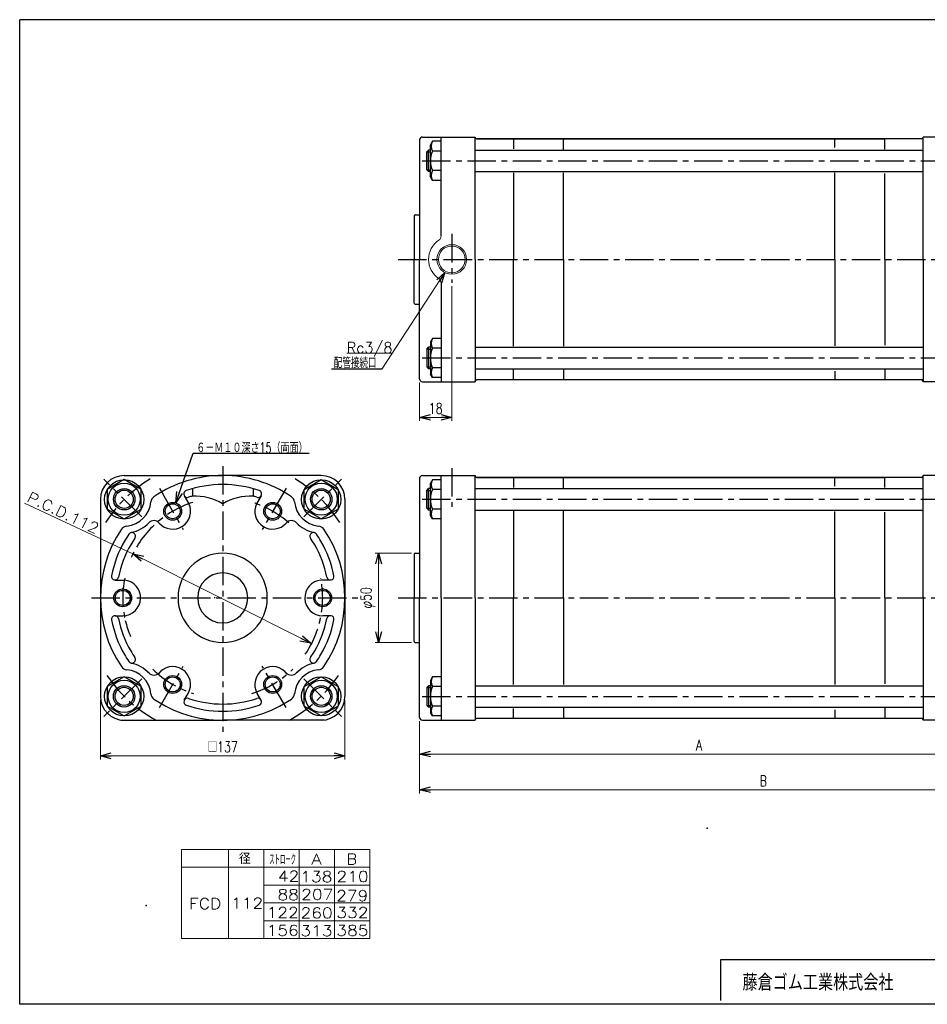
# Model space of a CAD drawing. Header units: millimetres. Extents: x -380 to 408, y -281 to 283.
# Tile 1 of 2: x -380 to 128, y -268 to 283. Entities that reach past the tile are written whole.
import ezdxf
from ezdxf.enums import TextEntityAlignment as Align

# ---------------------------------------------------------------- set-up
doc = ezdxf.new("R2010")
doc.units = ezdxf.units.MM
doc.header["$LTSCALE"] = 0.5
doc.header["$PDSIZE"] = 1
doc.linetypes.add('CENTER', pattern=[50.8, 31.75, -6.35, 6.35, -6.35])
doc.layers.add('ZUWAKU', color=7, linetype='Continuous')
doc.styles.add('FdaStyle0', font='txt.shx', dxfattribs={"width": 0.75, "bigfont": 'bigfont'})
doc.dimstyles.new('DaDimRotatedStyle', dxfattribs={"dimtxt": 6, "dimasz": 6.000004, "dimexe": 2, "dimexo": 2, "dimgap": 2, "dimtad": 3, "dimdsep": 46, "dimtxsty": 'FdaStyle0', "dimblk1": 'OPEN30', "dimblk2": 'OPEN30', "dimsah": 1, "dimcen": 0.09, "dimclrd": 4, "dimclre": 4, "dimclrt": 4, "dimadec": 0, "dimazin": 2, "dimtfac": 1, "dimtdec": 4, "dimtmove": 0, "dimatfit": 0, "dimfxl": 1, "dimarcsym": 0})

# ---------------------------------------------------------------- blocks, each defined once
blk = doc.blocks.new('_OPEN30')
at = {"color": 0, "linetype": 'ByBlock', "lineweight": -2}
for p, q in [((-1, 0.267949), (0, 0)), ((0, 0), (-1, -0.267949)), ((0, 0), (-1, 0))]:
    blk.add_line(p, q, dxfattribs=at)
blk = doc.blocks.new('DC_GROUP_Φ112_2')
at = {"color": 4, "linetype": 'Continuous', "lineweight": 25}
for p, q in [((-321.47, 25.37), (-330.97, 19.89)), ((-311.97, 19.89), (-321.47, 25.37)), ((-330.97, 19.89), (-330.97, 8.92)), ((-311.97, 8.92), (-311.97, 19.89)), ((-330.97, 8.92), (-321.47, 3.43)), ((-321.47, 3.43), (-311.97, 8.92))]:
    blk.add_line(p, q, dxfattribs=at)
for radius in [9, 6, 5.1]:
    blk.add_circle((-321.47, 14.4), radius, dxfattribs=at)
blk = doc.blocks.new('DC_GROUP_Φ112_3')
at = {"color": 4, "linetype": 'Continuous', "lineweight": 25}
for p, q in [((-220.61, 19.89), (-211.11, 25.37)), ((-211.11, 25.37), (-201.61, 19.89)), ((-220.61, 8.92), (-220.61, 19.89)), ((-201.61, 19.89), (-201.61, 8.92)), ((-211.11, 3.43), (-220.61, 8.92)), ((-201.61, 8.92), (-211.11, 3.43))]:
    blk.add_line(p, q, dxfattribs=at)
for radius in [9, 6, 5.1]:
    blk.add_circle((-211.11, 14.4), radius, dxfattribs=at)
blk = doc.blocks.new('DC_GROUP_Φ112_4')
at = {"color": 4, "linetype": 'Continuous', "lineweight": 25}
for p, q in [((-148.83, 25.33), (-149.96, 23.36)), ((-149.96, 5.36), (-149.96, 23.36)), ((-143.96, 25.33), (-148.83, 25.33)), ((-143.96, 19.84), (-148.83, 19.84)), ((-143.96, 8.87), (-148.83, 8.87)), ((-148.83, 3.39), (-149.96, 5.36)), ((-143.96, 3.39), (-148.83, 3.39))]:
    blk.add_line(p, q, dxfattribs=at)
for centre, radius, start, end in [((-144.08, 22.59), 5.48, 150, 210), ((-136.17, 14.36), 13.8, 156.5735, 203.4265), ((-144.08, 6.13), 5.48, 150, 210)]:
    blk.add_arc(centre, radius, start, end, dxfattribs=at)
blk = doc.blocks.new('DC_GROUP_Φ112_6')
at = {"color": 4, "linetype": 'Continuous', "lineweight": 25}
for p, q in [((-148.83, 104.5), (-149.96, 102.53)), ((-149.96, 102.53), (-149.96, 84.53)), ((-143.96, 104.5), (-148.83, 104.5)), ((-143.96, 99.01), (-148.83, 99.01)), ((-148.83, 82.56), (-149.96, 84.53)), ((-143.96, 88.04), (-148.83, 88.04)), ((-143.96, 82.56), (-148.83, 82.56))]:
    blk.add_line(p, q, dxfattribs=at)
for centre, radius, start, end in [((-144.08, 101.76), 5.48, 150, 210), ((-136.17, 93.53), 13.8, 156.5735, 203.4265), ((-144.08, 85.3), 5.48, 150, 210)]:
    blk.add_arc(centre, radius, start, end, dxfattribs=at)
blk = doc.blocks.new('DC_GROUP_Φ112_8')
at = {"color": 4, "linetype": 'Continuous', "lineweight": 25}
for p, q in [((-148.83, 214.9), (-149.96, 212.93)), ((-149.96, 194.93), (-149.96, 212.93)), ((-143.96, 214.9), (-148.83, 214.9)), ((-143.96, 209.41), (-148.83, 209.41)), ((-148.83, 192.96), (-149.96, 194.93)), ((-143.96, 198.44), (-148.83, 198.44)), ((-143.96, 192.96), (-148.83, 192.96))]:
    blk.add_line(p, q, dxfattribs=at)
for centre, radius, start, end in [((-144.08, 212.16), 5.48, 150, 210), ((-136.17, 203.93), 13.8, 156.5735, 203.4265), ((-144.08, 195.7), 5.48, 150, 210)]:
    blk.add_arc(centre, radius, start, end, dxfattribs=at)
blk = doc.blocks.new('*D10')
at = {"color": 4, "linetype": 'Continuous', "lineweight": 13}
for p, q in [((-160.46, -15.84), (-180.96, -15.84)), ((-178.96, -65.84), (-178.96, -15.84)), ((-160.46, -65.84), (-180.96, -65.84))]:
    blk.add_line(p, q, dxfattribs=at)
at = {"color": 4, "xscale": 6.000005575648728, "yscale": 5.999978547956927}
for p, rotation in [((-178.96, -15.84), 90), ((-178.96, -65.84), 270)]:
    blk.add_blockref('_OPEN30', p, dxfattribs=dict(at, rotation=rotation))
at = {"color": 4, "insert": (-180.96, -40.84), "char_height": 6, "width": 25.5, "attachment_point": 8, "rotation": 90, "style": 'FdaStyle0'}
blk.add_mtext('\\T1.00;φ50', dxfattribs=at)
blk = doc.blocks.new('*D17')
at = {"color": 4, "linetype": 'Continuous', "lineweight": 13}
for p, q in [((-137.96, 133.68), (-137.96, 58.23)), ((-155.96, 79.73), (-155.96, 58.23)), ((-155.96, 60.23), (-137.96, 60.23))]:
    blk.add_line(p, q, dxfattribs=at)
at = {"color": 4, "xscale": 6.000005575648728, "yscale": 5.999978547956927}
for p, rotation in [((-155.96, 60.23), 180), ((-137.96, 60.23), 360)]:
    blk.add_blockref('_OPEN30', p, dxfattribs=dict(at, rotation=rotation))
at = {"color": 4, "insert": (-146.96, 62.23), "char_height": 6, "width": 19.5, "attachment_point": 8, "style": 'FdaStyle0'}
blk.add_mtext('\\T1.00;18', dxfattribs=at)
blk = doc.blocks.new('DC_GROUP_Φ112_14')
at = {"color": 4, "linetype": 'Continuous', "lineweight": 13}
for p, q in [((-141.77, 141.36), (-177.14, 87.22)), ((-171.22, 96.29), (-196.82, 96.29))]:
    blk.add_line(p, q, dxfattribs=at)
at = {"color": 4, "xscale": 6.000005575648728, "yscale": 5.999978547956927, "rotation": 56.84346816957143}
blk.add_blockref('_OPEN30', (-141.77, 141.36), dxfattribs=at)
at = {"color": 4, "style": 'FdaStyle0', "width": 0.810127}
blk.add_text('Rc3/8', height=6, dxfattribs=at).set_placement((-196.82, 96.29), (-171.22, 96.29), align=Align.FIT)
blk = doc.blocks.new('DC_GROUP_Φ112_16')
at = {"color": 4, "linetype": 'Continuous', "lineweight": 25}
for p, q in [((-148.83, -85.07), (-149.96, -87.04)), ((-149.96, -87.04), (-149.96, -105.04)), ((-143.96, -85.07), (-148.83, -85.07)), ((-143.96, -90.56), (-148.83, -90.56)), ((-143.96, -101.53), (-148.83, -101.53)), ((-148.83, -107.01), (-149.96, -105.04)), ((-143.96, -107.01), (-148.83, -107.01))]:
    blk.add_line(p, q, dxfattribs=at)
for centre, radius, start, end in [((-144.08, -87.81), 5.48, 150, 210), ((-136.17, -96.04), 13.8, 156.5735, 203.4265), ((-144.08, -104.27), 5.48, 150, 210)]:
    blk.add_arc(centre, radius, start, end, dxfattribs=at)
blk = doc.blocks.new('DC_GROUP_Φ112_18')
at = {"color": 4, "linetype": 'Continuous', "lineweight": 25}
for p, q in [((-321.49, -85.06), (-330.99, -90.54)), ((-311.99, -90.54), (-321.49, -85.06)), ((-330.99, -90.54), (-330.99, -101.51)), ((-311.99, -101.51), (-311.99, -90.54)), ((-330.99, -101.51), (-321.49, -107)), ((-321.49, -107), (-311.99, -101.51))]:
    blk.add_line(p, q, dxfattribs=at)
for radius in [9, 6, 5.1]:
    blk.add_circle((-321.49, -96.03), radius, dxfattribs=at)
blk = doc.blocks.new('DC_GROUP_Φ112_19')
at = {"color": 4, "linetype": 'Continuous', "lineweight": 25}
for p, q in [((-220.59, -90.54), (-211.09, -85.06)), ((-211.09, -85.06), (-201.59, -90.54)), ((-220.59, -101.51), (-220.59, -90.54)), ((-201.59, -90.54), (-201.59, -101.51)), ((-211.09, -107), (-220.59, -101.51)), ((-201.59, -101.51), (-211.09, -107))]:
    blk.add_line(p, q, dxfattribs=at)
for radius in [9, 6, 5.1]:
    blk.add_circle((-211.09, -96.03), radius, dxfattribs=at)
blk = doc.blocks.new('*D24')
at = {"color": 4, "linetype": 'Continuous', "lineweight": 13}
for p, q in [((-334.79, -97.99), (-334.79, -131.34)), ((-197.79, -97.99), (-197.79, -131.34)), ((-334.79, -129.34), (-197.79, -129.34))]:
    blk.add_line(p, q, dxfattribs=at)
at = {"color": 4, "xscale": 6.000005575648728, "yscale": 5.999978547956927}
for p, rotation in [((-334.79, -129.34), 180), ((-197.79, -129.34), 360)]:
    blk.add_blockref('_OPEN30', p, dxfattribs=dict(at, rotation=rotation))
at = {"color": 4, "insert": (-266.29, -127.34), "char_height": 6, "width": 31.5, "attachment_point": 8, "style": 'FdaStyle0'}
blk.add_mtext('\\T1.00;□137', dxfattribs=at)
blk = doc.blocks.new('*D26')
at = {"color": 4, "linetype": 'Continuous', "lineweight": 13}
for p, q in [((-155.96, -109.84), (-155.96, -130.34)), ((157.04, -109.84), (157.04, -130.34)), ((-155.96, -128.34), (157.04, -128.34))]:
    blk.add_line(p, q, dxfattribs=at)
at = {"color": 4, "xscale": 6.000005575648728, "yscale": 5.999978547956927}
for p, rotation in [((-155.96, -128.34), 180), ((157.04, -128.34), 360)]:
    blk.add_blockref('_OPEN30', p, dxfattribs=dict(at, rotation=rotation))
at = {"color": 4, "insert": (0.54, -126.34), "char_height": 6, "width": 15, "attachment_point": 8, "style": 'FdaStyle0'}
blk.add_mtext('\\T1.00;A', dxfattribs=at)
blk = doc.blocks.new('*D28')
at = {"color": 4, "linetype": 'Continuous', "lineweight": 13}
for p, q in [((229.04, -51.84), (229.04, -150.34)), ((-155.96, -109.84), (-155.96, -150.34)), ((-155.96, -148.34), (229.04, -148.34))]:
    blk.add_line(p, q, dxfattribs=at)
at = {"color": 4, "xscale": 6.000005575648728, "yscale": 5.999978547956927}
for p, rotation in [((-155.96, -148.34), 180), ((229.04, -148.34), 360)]:
    blk.add_blockref('_OPEN30', p, dxfattribs=dict(at, rotation=rotation))
at = {"color": 4, "insert": (36.54, -146.34), "char_height": 6, "width": 13.5, "attachment_point": 8, "style": 'FdaStyle0'}
blk.add_mtext('\\T1.00;B', dxfattribs=at)

msp = doc.modelspace()

# ---------------------------------------------------------------- linework, layer by layer
at = {"color": 4, "linetype": 'Continuous', "lineweight": 25}
for p, q in [((-155.964, 215.729), (-155.964, 173.729)), ((-155.964, 215.729), (-155.964, 148.729)), ((-154.464, 217.229), (-124.808, 217.229)), ((-154.464, 217.229), (-124.808, 217.229)), ((-143.964, 161.957), (-143.964, 217.229)), ((-124.964, 148.729), (-124.964, 217.229)), ((-123.964, 216.229), (104.536, 216.229)), ((87.73, 216.229), (-123.964, 216.229)), ((-103.464, 216.229), (-103.464, 210.629)), ((-75.464, 210.345), (-75.464, 216.229)), ((76.536, 211.359), (76.536, 216.229)), ((126.036, 216.229), (79.667, 216.229)), ((125.036, 216.229), (104.536, 216.229)), ((104.536, 210.458), (104.536, 216.229)), ((155.536, 217.229), (126.036, 217.229)), ((155.536, 217.229), (126.036, 217.229)), ((126.036, 148.729), (126.036, 217.229)), ((-151.964, 208.929), (-150.964, 209.929)), ((-149.964, 209.929), (-150.964, 209.929)), ((-150.964, 197.929), (-150.964, 209.929)), ((-124.964, 209.929), (126.036, 209.929)), ((-151.964, 198.929), (-151.964, 208.929)), ((-151.964, 208.929), (-149.964, 208.929)), ((-151.964, 198.929), (-150.964, 197.929)), ((-151.964, 198.929), (-149.964, 198.929)), ((-149.964, 197.929), (-150.964, 197.929)), ((-124.964, 197.929), (126.036, 197.929)), ((-103.464, 197.304), (-103.464, 148.729)), ((-75.464, 148.729), (-75.464, 197.272)), ((76.536, 148.729), (76.536, 197.172)), ((104.536, 148.729), (104.536, 196.816)), ((-158.964, 173.229), (-158.964, 148.729)), ((-158.964, 173.229), (-158.964, 148.729)), ((-158.464, 173.729), (-155.964, 173.729)), ((-158.464, 173.729), (-155.964, 173.729)), ((-158.964, 124.229), (-158.964, 148.729)), ((-155.964, 81.729), (-155.964, 148.729)), ((-124.964, 148.729), (-124.964, 80.229)), ((-103.464, 100.153), (-103.464, 148.729)), ((-75.464, 148.729), (-75.464, 100.185)), ((76.536, 148.729), (76.536, 100.286)), ((104.536, 148.729), (104.536, 100.641)), ((126.036, 148.729), (126.036, 80.229)), ((-143.964, 135.5), (-143.964, 80.229)), ((-158.464, 123.729), (-155.964, 123.729)), ((-151.964, 98.529), (-150.964, 99.529)), ((-149.964, 99.529), (-150.964, 99.529)), ((-150.964, 99.529), (-150.964, 87.529)), ((-124.964, 99.529), (126.036, 99.529)), ((-151.964, 98.529), (-151.964, 88.529)), ((-151.964, 98.529), (-149.964, 98.529)), ((-151.964, 88.529), (-150.964, 87.529)), ((-151.964, 88.529), (-149.964, 88.529)), ((-177.144, 87.219), (-205.426, 87.219)), ((-149.964, 87.529), (-150.964, 87.529)), ((-124.964, 87.529), (126.036, 87.529)), ((-103.464, 81.229), (-103.464, 86.828)), ((-75.464, 87.112), (-75.464, 81.229)), ((76.536, 86.098), (76.536, 81.229)), ((104.536, 86.999), (104.536, 81.229)), ((-154.464, 80.229), (-124.808, 80.229)), ((87.73, 81.229), (-123.964, 81.229)), ((126.036, 81.229), (79.667, 81.229)), ((155.536, 80.229), (126.036, 80.229)), ((-292.542, 12.473), (-282.813, 40.138)), ((-282.813, 40.138), (-217.786, 40.138)), ((-321.491, 27.66), (-266.291, 27.66)), ((-211.091, 27.66), (-266.291, 27.66)), ((-154.464, 27.66), (-124.808, 27.66)), ((-154.464, 27.66), (-124.808, 27.66)), ((-143.964, -40.84), (-143.964, 27.66)), ((-124.964, -40.84), (-124.964, 27.66)), ((155.536, 27.66), (126.036, 27.66)), ((155.536, 27.66), (126.036, 27.66)), ((126.036, -40.84), (126.036, 27.66)), ((-155.964, 26.76), (-155.964, -15.84)), ((-155.964, 26.16), (-155.964, -40.84)), ((-123.964, 26.66), (104.536, 26.66)), ((87.73, 26.66), (-123.964, 26.66)), ((-103.464, 26.66), (-103.464, 21.06)), ((-75.464, 20.776), (-75.464, 26.66)), ((76.536, 21.79), (76.536, 26.66)), ((126.036, 26.66), (79.667, 26.66)), ((125.036, 26.66), (104.536, 26.66)), ((104.536, 20.889), (104.536, 26.66)), ((-283.291, 20.342), (-283.291, 16.119)), ((-249.291, 20.342), (-249.291, 16.119)), ((-151.964, 19.36), (-150.964, 20.36)), ((-151.964, 9.36), (-151.964, 19.36)), ((-151.964, 19.36), (-149.964, 19.36)), ((-149.964, 20.36), (-150.964, 20.36)), ((-150.964, 8.36), (-150.964, 20.36)), ((-124.964, 20.36), (126.036, 20.36)), ((-334.791, 14.36), (-334.791, -95.995)), ((-287.789, 16.397), (-285.184, 11.884)), ((-244.792, 16.397), (-247.397, 11.884)), ((-197.791, 14.36), (-197.791, -95.995)), ((-151.964, 9.36), (-150.964, 8.36)), ((-151.964, 9.36), (-149.964, 9.36)), ((-149.964, 8.36), (-150.964, 8.36)), ((-124.964, 8.36), (126.036, 8.36)), ((-103.464, 7.735), (-103.464, -40.84)), ((-75.464, -40.84), (-75.464, 7.703)), ((76.536, -40.84), (76.536, 7.603)), ((104.536, -40.84), (104.536, 7.247)), ((-158.964, -16.34), (-158.964, -40.84)), ((-158.964, -16.34), (-158.964, -40.84)), ((-158.464, -15.84), (-155.964, -15.84)), ((-158.464, -15.84), (-155.964, -15.84)), ((-326.609, -30.84), (-321.398, -30.84)), ((-205.973, -30.84), (-211.184, -30.84)), ((-158.964, -65.34), (-158.964, -40.84)), ((-155.964, -107.84), (-155.964, -40.84)), ((-143.964, -40.84), (-143.964, -109.34)), ((-124.964, -40.84), (-124.964, -109.34)), ((-103.464, -89.416), (-103.464, -40.84)), ((-75.464, -40.84), (-75.464, -89.384)), ((76.536, -40.84), (76.536, -89.283)), ((104.536, -40.84), (104.536, -88.928)), ((126.036, -40.84), (126.036, -109.34)), ((-326.609, -50.84), (-322.291, -50.84)), ((-205.973, -50.84), (-210.291, -50.84)), ((-158.464, -65.84), (-155.964, -65.84)), ((-151.964, -91.04), (-150.964, -90.04)), ((-151.964, -91.04), (-151.964, -101.04)), ((-151.964, -91.04), (-149.964, -91.04)), ((-149.964, -90.04), (-150.964, -90.04)), ((-150.964, -90.04), (-150.964, -102.04)), ((-124.964, -90.04), (126.036, -90.04)), ((-287.789, -98.077), (-285.631, -94.338)), ((-244.792, -98.077), (-246.951, -94.338)), ((-151.964, -101.04), (-150.964, -102.04)), ((-151.964, -101.04), (-149.964, -101.04)), ((-149.964, -102.04), (-150.964, -102.04)), ((-124.964, -102.04), (126.036, -102.04)), ((-103.464, -108.34), (-103.464, -102.741)), ((-75.464, -102.457), (-75.464, -108.34)), ((76.536, -103.471), (76.536, -108.34)), ((104.536, -102.57), (104.536, -108.34)), ((-323.375, -109.34), (-266.291, -109.34)), ((-209.207, -109.34), (-266.291, -109.34)), ((-154.464, -109.34), (-124.808, -109.34)), ((87.73, -108.34), (-123.964, -108.34)), ((126.036, -108.34), (79.667, -108.34)), ((155.536, -109.34), (126.036, -109.34))]:
    msp.add_line(p, q, dxfattribs=at)
at = {"color": 4, "linetype": 'CENTER', "lineweight": 25}
for p, q in [((-154.625, 203.929), (157.036, 203.929)), ((-137.964, 162.965), (-137.964, 135.681)), ((-167.921, 148.729), (232.075, 148.729)), ((-154.625, 93.529), (157.036, 93.529)), ((-266.291, 32.879), (-266.291, -115.883)), ((-137.964, 31.862), (-137.964, 10.222)), ((-311.664, 4.533), (-332.809, 25.678)), ((-311.664, 4.533), (-332.809, 25.678)), ((-220.917, 4.533), (-199.772, 25.678)), ((-220.917, 4.533), (-199.772, 25.678)), ((-301.777, 20.623), (-288.404, -2.539)), ((-230.805, 20.623), (-244.178, -2.539)), ((-154.625, 14.36), (157.036, 14.36)), ((-339.744, -40.84), (-188.468, -40.84)), ((-270.503, -40.84), (-271.134, -40.84)), ((-262.079, -40.84), (-261.447, -40.84)), ((-167.921, -40.84), (232.075, -40.84)), ((-301.777, -102.304), (-288.404, -79.141)), ((-230.805, -102.304), (-244.178, -79.141)), ((-311.664, -86.214), (-332.809, -107.359)), ((-220.917, -86.214), (-199.772, -107.359)), ((-154.625, -96.04), (157.036, -96.04))]:
    msp.add_line(p, q, dxfattribs=at)
at = {"color": 4, "linetype": 'Continuous', "lineweight": 13}
for p, q in [((-316.589, -16.221), (-377.283, 12.155)), ((-216.958, -66.297), (-316.589, -16.221)), ((-289.439, -181.703), (-183.829, -181.703)), ((-289.439, -181.703), (-289.439, -231.703)), ((-263.02, -181.703), (-263.02, -231.703)), ((-243.222, -181.703), (-243.222, -231.703)), ((-223.424, -181.703), (-223.424, -231.703)), ((-203.627, -181.703), (-203.627, -231.703)), ((-183.829, -181.703), (-183.829, -231.703)), ((-289.439, -191.703), (-183.829, -191.703)), ((-243.222, -201.703), (-183.829, -201.703)), ((-243.175, -211.703), (-183.829, -211.703)), ((-243.222, -221.703), (-183.829, -221.703)), ((-289.439, -231.703), (-183.829, -231.703))]:
    msp.add_line(p, q, dxfattribs=at)
for radius in [8.296, 7.496]:
    msp.add_circle((-137.964, 148.729), radius, dxfattribs=at)
at = {"color": 4, "linetype": 'Continuous', "lineweight": 25}
for centre, radius in [((-321.445, 14.314), 11), ((-321.445, 14.314), 11), ((-211.136, 14.314), 11), ((-211.136, 14.314), 11), ((-294.291, 7.657), 5), ((-294.291, 7.657), 4.2), ((-238.291, 7.657), 5), ((-238.291, 7.657), 4.2), ((-322.291, -40.84), 5), ((-322.291, -40.84), 4.2), ((-210.291, -40.84), 5), ((-210.291, -40.84), 4.2), ((-321.445, -95.995), 11), ((-294.291, -89.338), 5), ((-294.291, -89.338), 4.2), ((-238.291, -89.338), 5), ((-238.291, -89.338), 4.2), ((-211.136, -95.995), 11)]:
    msp.add_circle(centre, radius, dxfattribs=at)
for centre, radius, start, end in [((-154.464, 215.729), 1.5, 90, 180), ((-154.464, 215.729), 1.5, 90, 180), ((-123.964, 217.229), 1, 180, 270), ((-123.964, 217.229), 1, 180, 270), ((125.036, 217.229), 1, 270, 0), ((125.036, 217.229), 1, 270, 0), ((-158.464, 173.229), 0.5, 90, 180), ((-158.464, 173.229), 0.5, 90, 180), ((-158.464, 124.229), 0.5, 180, 270), ((-154.464, 81.729), 1.5, 180, 270), ((-123.964, 80.229), 1, 90, 180), ((125.036, 80.229), 1, 360, 90), ((-321.491, 14.36), 13.3, 90, 180), ((-321.491, 14.36), 13.3, 90, 180), ((-266.291, -40.84), 68.5, 90, 124.18408), ((-266.291, -40.84), 68.5, 55.81592, 90), ((-211.091, 14.36), 13.3, 0, 90), ((-211.091, 14.36), 13.3, 0, 90), ((-154.464, 26.16), 1.5, 90, 180), ((-154.464, 26.16), 1.5, 90, 180), ((-123.964, 27.66), 1, 180, 270), ((-123.964, 27.66), 1, 180, 270), ((125.036, 27.66), 1, 270, 0), ((125.036, 27.66), 1, 270, 0), ((-266.291, -40.84), 63.5, 90, 108.74815), ((-266.291, -40.84), 63.5, 71.25185, 90), ((-286.057, 17.397), 2, 108.74815, 288.74815), ((-246.524, 17.397), 2, 251.25185, 71.25185), ((-321.445, 14.314), 15, 275.42878, 354.57122), ((-321.445, 14.314), 15, 275.42878, 354.57122), ((-321.445, 14.314), 15, 275.42878, 354.57122), ((-321.445, 14.314), 15, 275.42878, 354.57122), ((-302.53, 12.516), 4, 124.18408, 174.57122), ((-302.53, 12.516), 4, 124.18408, 174.57122), ((-302.53, 12.516), 4, 124.18408, 174.57122), ((-302.53, 12.516), 4, 124.18408, 174.57122), ((-294.291, 7.657), 10, 221.25626, 24.87748), ((-266.291, -40.84), 59.5, 106.61815, 108.74815), ((-281.805, -13.844), 30, 59.03239, 92.83788), ((-250.776, -13.844), 30, 87.16212, 120.96761), ((-266.291, -40.84), 59.5, 71.25185, 73.38185), ((-238.291, 7.657), 10, 155.12252, 318.74374), ((-230.051, 12.516), 4, 5.42878, 55.81592), ((-230.051, 12.516), 4, 5.42878, 55.81592), ((-230.051, 12.516), 4, 5.42878, 55.81592), ((-230.051, 12.516), 4, 5.42878, 55.81592), ((-211.136, 14.314), 15, 185.42878, 264.57122), ((-211.136, 14.314), 15, 185.42878, 264.57122), ((-211.136, 14.314), 15, 185.42878, 264.57122), ((-211.136, 14.314), 15, 185.42878, 264.57122), ((-321.445, 14.314), 19, 281.84827, 317.06484), ((-321.445, 14.314), 19, 314.39294, 315.60706), ((-304.816, -1.575), 4, 41.25626, 136.30482), ((-227.766, -1.575), 4, 43.69518, 138.74374), ((-211.136, 14.314), 19, 222.93516, 258.15173), ((-211.136, 14.314), 19, 224.39294, 225.60706), ((-266.291, -40.84), 68.5, 145.81592, 214.18408), ((-319.648, -4.601), 4, 95.42878, 145.81592), ((-319.648, -4.601), 4, 95.42878, 145.81592), ((-319.648, -4.601), 4, 95.42878, 145.81592), ((-319.648, -4.601), 4, 95.42878, 145.81592), ((-266.291, -40.84), 63.5, 145.76213, 150), ((-317.133, -6.239), 2, 325.76213, 145.76213), ((-215.448, -6.239), 2, 34.23787, 214.23787), ((-266.291, -40.84), 63.5, 30, 34.23787), ((-212.934, -4.601), 4, 34.18408, 84.57122), ((-212.934, -4.601), 4, 34.18408, 84.57122), ((-212.934, -4.601), 4, 34.18408, 84.57122), ((-212.934, -4.601), 4, 34.18408, 84.57122), ((-266.291, -40.84), 68.5, 325.81592, 34.18408), ((-266.291, -40.84), 63.5, 150, 168.74815), ((-266.291, -40.84), 59.5, 145.76213, 150), ((-266.291, -40.84), 59.5, 30, 34.23787), ((-266.291, -40.84), 63.5, 11.25185, 30), ((-266.291, -40.84), 59.5, 150, 168.74815), ((-266.291, -40.84), 25, 90, 270), ((-266.291, -40.84), 25, 270, 90), ((-266.291, -40.84), 59.5, 11.25185, 30), ((-158.464, -16.34), 0.5, 90, 180), ((-158.464, -16.34), 0.5, 90, 180), ((-266.291, -40.84), 14, 90, 270), ((-266.291, -40.84), 14, 270, 90), ((-326.609, -28.84), 2, 168.74815, 348.74815), ((-322.291, -40.84), 10, 270, 84.87748), ((-210.291, -40.84), 10, 95.12252, 270), ((-205.973, -28.84), 2, 191.25185, 11.25185), ((-326.609, -52.84), 2, 11.25185, 191.25185), ((-266.291, -40.84), 63.5, 191.25185, 210), ((-266.291, -40.84), 59.5, 191.25185, 210), ((-266.291, -40.84), 56, 193.00703, 202.80166), ((-266.291, -40.84), 59.5, 330, 348.74815), ((-266.291, -40.84), 63.5, 330, 348.74815), ((-205.973, -52.84), 2, 348.74815, 168.74815), ((-158.464, -65.34), 0.5, 180, 270), ((-266.291, -40.84), 59.5, 210, 214.23787), ((-266.291, -40.84), 59.5, 325.76213, 330), ((-266.291, -40.84), 63.5, 210, 214.18408), ((-317.133, -75.442), 2, 214.23787, 34.23787), ((-215.448, -75.442), 2, 145.76213, 325.76213), ((-266.291, -40.84), 63.5, 325.81592, 330), ((-319.648, -77.08), 4, 214.18408, 264.57122), ((-319.648, -77.08), 4, 214.18408, 264.57122), ((-319.648, -77.08), 4, 214.18408, 264.57122), ((-319.648, -77.08), 4, 214.18408, 264.57122), ((-319.648, -77.08), 4, 214.18408, 264.57122), ((-321.445, -95.995), 15, 5.42878, 84.57122), ((-321.445, -95.995), 15, 5.42878, 84.57122), ((-321.445, -95.995), 15, 5.42878, 84.57122), ((-321.445, -95.995), 15, 5.42878, 84.57122), ((-321.445, -95.995), 15, 5.42878, 84.57122), ((-321.445, -95.995), 19, 42.93516, 78.15173), ((-321.445, -95.995), 19, 44.39294, 45.60706), ((-294.291, -89.338), 10, 330, 144.87748), ((-238.291, -89.338), 10, 35.12252, 210), ((-211.136, -95.995), 15, 95.42878, 174.57122), ((-211.136, -95.995), 15, 95.42878, 174.57122), ((-211.136, -95.995), 15, 95.42878, 174.57122), ((-211.136, -95.995), 15, 95.42878, 174.57122), ((-211.136, -95.995), 15, 95.42878, 174.57122), ((-211.136, -95.995), 19, 101.84827, 137.06484), ((-211.136, -95.995), 19, 134.39294, 135.60706), ((-212.934, -77.08), 4, 275.42878, 325.81592), ((-212.934, -77.08), 4, 275.42878, 325.81592), ((-212.934, -77.08), 4, 275.42878, 325.81592), ((-212.934, -77.08), 4, 275.42878, 325.81592), ((-212.934, -77.08), 4, 275.42878, 325.81592), ((-304.816, -80.106), 4, 223.69518, 318.74374), ((-227.766, -80.106), 4, 221.25626, 316.30482), ((-321.491, -96.04), 13.3, 180, 270), ((-302.53, -94.197), 4, 185.42878, 235.81592), ((-302.53, -94.197), 4, 185.42878, 235.81592), ((-302.53, -94.197), 4, 185.42878, 235.81592), ((-302.53, -94.197), 4, 185.42878, 235.81592), ((-302.53, -94.197), 4, 185.42878, 235.81592), ((-266.291, -40.84), 68.5, 235.81592, 270), ((-286.057, -99.077), 2, 71.25185, 251.25185), ((-266.291, -40.84), 59.5, 251.25185, 270), ((-266.291, -40.84), 59.5, 270, 288.74815), ((-266.291, -40.84), 68.5, 270, 304.18408), ((-246.524, -99.077), 2, 288.74815, 108.74815), ((-230.051, -94.197), 4, 304.18408, 354.57122), ((-230.051, -94.197), 4, 304.18408, 354.57122), ((-230.051, -94.197), 4, 304.18408, 354.57122), ((-230.051, -94.197), 4, 304.18408, 354.57122), ((-230.051, -94.197), 4, 304.18408, 354.57122), ((-211.091, -96.04), 13.3, 270, 0), ((-266.291, -40.84), 63.5, 251.25185, 270), ((-266.291, -40.84), 63.5, 270, 288.74815), ((-154.464, -107.84), 1.5, 180, 270), ((-123.964, -109.34), 1, 90, 180), ((125.036, -109.34), 1, 360, 90)]:
    msp.add_arc(centre, radius, start, end, dxfattribs=at)
at = {"color": 4, "linetype": 'Continuous', "lineweight": 13}
for centre, radius, start, end in [((-146.964, 161.957), 3, 304.22887, 0), ((-137.964, 148.729), 13, 124.22887, 235.77113), ((-146.964, 135.5), 3, 0, 55.77113)]:
    msp.add_arc(centre, radius, start, end, dxfattribs=at)
at = {"color": 4, "linetype": 'CENTER', "lineweight": 25}
for radius, start, end in [(78, 121.36667, 147.22715), (78, 32.77285, 58.63333), (56, 107.37533, 158.65419), (56, 48.54741, 72.62467), (56, 168.66866, 192.73357), (56, 325.73338, 11.33134), (56, 225.54553, 253.05706), (56, 286.94294, 314.45447), (78, 213.80984, 241.4266), (78, 298.5734, 326.19016)]:
    msp.add_arc((-266.291, -40.84), radius, start, end, dxfattribs=at)
at = {"color": 4, "linetype": 'Continuous'}
for p in [(-322.291, -35.84), (-210.291, -35.84)]:
    msp.add_point(p, dxfattribs=at)
at = {"color": 5, "linetype": 'Continuous'}
for p in [(5.117, -169.894), (-309.203, -213.227)]:
    msp.add_point(p, dxfattribs=at)
at = {"layer": 'ZUWAKU', "color": 5, "linetype": 'Continuous', "lineweight": 25}
for p, q in [((-380, -268.5), (-380, 283)), ((396, 283), (-380, 283)), ((408, -268.5), (-380, -268.5))]:
    msp.add_line(p, q, dxfattribs=at)
at = {"layer": 'ZUWAKU', "color": 4, "linetype": 'Continuous', "lineweight": 25}
for p, q in [((12.823, -243.477), (394.823, -243.477)), ((12.823, -266.407), (12.823, -243.477))]:
    msp.add_line(p, q, dxfattribs=at)

# ---------------------------------------------------------------- block references
at = {"linetype": 'Continuous'}
for name in ['DC_GROUP_Φ112_8', 'DC_GROUP_Φ112_14', 'DC_GROUP_Φ112_6', 'DC_GROUP_Φ112_2', 'DC_GROUP_Φ112_3', 'DC_GROUP_Φ112_4', 'DC_GROUP_Φ112_18', 'DC_GROUP_Φ112_19', 'DC_GROUP_Φ112_16']:
    msp.add_blockref(name, (0, 0), dxfattribs=at)
at = {"color": 4, "xscale": 6.000005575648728, "yscale": 5.999978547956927}
for p, rotation in [((-292.542, 12.473), 250.6250653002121), ((-316.589, -16.221), 153.3150766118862), ((-216.958, -66.297), 333.3150766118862)]:
    msp.add_blockref('_OPEN30', p, dxfattribs=dict(at, rotation=rotation))

# ---------------------------------------------------------------- texts
at = {"color": 4, "style": 'FdaStyle0'}
for s, width, p, p2 in [('配管接続口', 0.666667, (-204.108, 87.819), (-180.108, 87.819)), ('６－Ｍ１０深さ15（両面）', 0.684211, (-281.103, 40.238), (-218.703, 40.238)), ('   径', 0.952381, (-274.593, -189.868), (-250.593, -189.868)), ('ストローク', 0.416667, (-240.223, -190.371), (-225.223, -190.371))]:
    msp.add_text(s, height=6, dxfattribs=dict(at, width=width)).set_placement(p, p2, align=Align.FIT)
at = {"color": 4, "style": 'FdaStyle0', "width": 0.8}
msp.add_text('P.C.D.112', height=6, rotation=-25.54351, dxfattribs=at).set_placement((-376.401, 13.457), (-337.424, -5.171), align=Align.FIT)
at = {"color": 4, "style": 'FdaStyle0'}
for s, p, p2 in [('A', (-216.77, -190.124), (-210.77, -190.124)), ('B', (-196.973, -190.124), (-190.973, -190.124)), ('42', (-235.364, -199.776), (-223.364, -199.776)), ('138', (-222.823, -200.003), (-204.823, -200.003)), ('210', (-202.576, -199.911), (-184.576, -199.911)), ('88', (-235.621, -210.124), (-223.621, -210.124)), ('207', (-222.331, -209.979), (-204.331, -209.979)), ('FCD', (-285.075, -215.124), (-267.075, -215.124)), ('112', (-261.616, -214.871), (-243.616, -214.871)), ('279', (-202.745, -210.657), (-184.745, -210.657)), ('122', (-241.675, -220.124), (-223.675, -220.124)), ('260', (-222.677, -220.325), (-204.677, -220.325)), ('332', (-202.621, -220.124), (-184.621, -220.124)), ('156', (-241.675, -230.124), (-223.675, -230.124)), ('313', (-222.761, -230.325), (-204.761, -230.325)), ('385', (-202.621, -230.124), (-184.621, -230.124))]:
    msp.add_text(s, height=6, dxfattribs=at).set_placement(p, p2, align=Align.FIT)
at = {"layer": 'ZUWAKU', "color": 4, "style": 'FdaStyle0', "width": 0.652778}
msp.add_text('藤倉ゴム工業株式会社', height=9, dxfattribs=at).set_placement((24.849, -260.792), (109.449, -260.792), align=Align.FIT)

# ---------------------------------------------------------------- dimensions: what is measured, and where the dimension line sits
at = {"linetype": 'Continuous', "lineweight": 13}
dim = msp.add_linear_dim(base=(-137.964, 60.229), p1=(-155.964, 81.729), p2=(-137.964, 135.681), dimstyle='DaDimRotatedStyle', override={"dimtxt": 6, "dimasz": 6.000004, "dimexe": 2, "dimexo": 2, "dimgap": 2, "dimtad": 3, "dimtih": 0, "dimtoh": 0, "dimdec": 2, "dimzin": 8, "dimtxsty": 'FdaStyle0', "dimblk1": 'OPEN30', "dimblk2": 'OPEN30', "dimsah": 1, "dimclrd": 4, "dimclre": 4, "dimclrt": 4, "dimazin": 2, "dimtofl": 1, "dimatfit": 0, "dimtolj": 0, "dimtzin": 8}, dxfattribs=at)
dim.commit()
dim.dimension.update_dxf_attribs({"geometry": '*D17', "text_midpoint": (-146.964, 60.229)})
dim = msp.add_linear_dim(base=(-178.964, -15.84), p1=(-158.464, -65.84), p2=(-158.464, -15.84), angle=90, text='φ<>', dimstyle='DaDimRotatedStyle', override={"dimtxt": 6, "dimasz": 6.000004, "dimexe": 2, "dimexo": 2, "dimgap": 2, "dimtad": 3, "dimtih": 0, "dimtoh": 0, "dimdec": 2, "dimzin": 8, "dimtxsty": 'FdaStyle0', "dimblk1": 'OPEN30', "dimblk2": 'OPEN30', "dimsah": 1, "dimclrd": 4, "dimclre": 4, "dimclrt": 4, "dimazin": 2, "dimtofl": 1, "dimatfit": 0, "dimtolj": 0, "dimtzin": 8}, dxfattribs=at)
dim.commit()
dim.dimension.update_dxf_attribs({"geometry": '*D10', "text_midpoint": (-178.964, -40.84)})
for base, p1, p2, text, picture, middle in [((229.036, -148.34), (-155.964, -107.84), (229.036, -49.84), 'B', '*D28', (36.536, -148.34)), ((-197.791, -129.34), (-334.791, -95.995), (-197.791, -95.995), '□<>', '*D24', (-266.291, -129.34)), ((157.036, -128.34), (-155.964, -107.84), (157.036, -107.84), 'A', '*D26', (0.536, -128.34))]:
    dim = msp.add_linear_dim(base=base, p1=p1, p2=p2, text=text, dimstyle='DaDimRotatedStyle', override={"dimtxt": 6, "dimasz": 6.000004, "dimexe": 2, "dimexo": 2, "dimgap": 2, "dimtad": 3, "dimtih": 0, "dimtoh": 0, "dimdec": 2, "dimzin": 8, "dimtxsty": 'FdaStyle0', "dimblk1": 'OPEN30', "dimblk2": 'OPEN30', "dimsah": 1, "dimclrd": 4, "dimclre": 4, "dimclrt": 4, "dimazin": 2, "dimtofl": 1, "dimatfit": 0, "dimtolj": 0, "dimtzin": 8}, dxfattribs=at)
    dim.commit()
    dim.dimension.update_dxf_attribs({"geometry": picture, "text_midpoint": middle})

doc.saveas('drawing.dxf')
